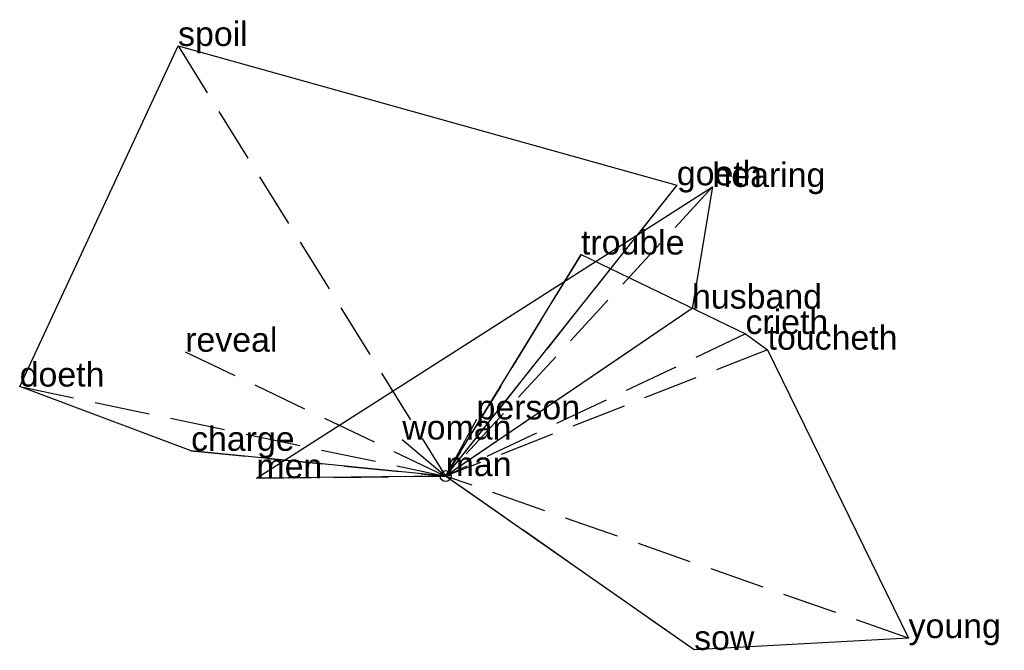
# Model space of a CAD drawing. Extents: x -1.93 to 2.54, y -0.79 to 2.07.
import ezdxf

# ---------------------------------------------------------------- set-up
doc = ezdxf.new("R2010")
doc.units = 0
doc.linetypes.add('DASHED2', pattern=[0.3, 0.25, -0.05])
for name, color, linetype in [('TEXT_nt', 1, 'CONTINUOUS'), ('TEXT_ot', 1, 'CONTINUOUS'), ('TEXT_q', 1, 'CONTINUOUS')]:
    doc.layers.add(name, color=color, linetype=linetype)
doc.styles.get("Standard").update_dxf_attribs({"font": 'arial.ttf'})

# ---------------------------------------------------------------- blocks, each defined once
blk = doc.blocks.new('ot')
at = {"layer": 'LINES_ot', "linetype": 'DASHED2'}
for p in [(1.2112, 1.3137), (1.1187, 0.761), (0.1402, 0.2577), (-0.1969, 0.1663), (-0.8589, -0.0096), (0, 0)]:
    blk.add_line(p, (0, 0), dxfattribs=at)
at = {"layer": 'ORIGIN_ot'}
blk.add_circle((0, 0), 0.025, dxfattribs=at)
at = {"layer": 'TEXT_ot'}
for s, p in [('hearing', (1.2112, 1.3137)), ('husband', (1.1187, 0.761)), ('person', (0.1402, 0.2577)), ('woman', (-0.1969, 0.1663)), ('men', (-0.8589, -0.0096)), ('man', (0, 0))]:
    blk.add_text(s, height=0.11, dxfattribs=at).set_placement(p)
blk = doc.blocks.new('nt')
at = {"layer": 'LINES_nt', "linetype": 'DASHED2'}
for p in [(-1.2146, 1.9543), (1.0496, 1.3212), (-1.1823, 0.565), (-1.9337, 0.4068), (-1.1555, 0.1148), (0, 0)]:
    blk.add_line(p, (0, 0), dxfattribs=at)
at = {"layer": 'ORIGIN_nt'}
blk.add_circle((0, 0), 0.025, dxfattribs=at)
at = {"layer": 'TEXT_nt'}
for s, p in [('spoil', (-1.2146, 1.9543)), ('goeth', (1.0496, 1.3212)), ('reveal', (-1.1823, 0.565)), ('doeth', (-1.9337, 0.4068)), ('charge', (-1.1555, 0.1148)), ('man', (0, 0))]:
    blk.add_text(s, height=0.11, dxfattribs=at).set_placement(p)
blk = doc.blocks.new('q')
at = {"layer": 'LINES_q', "linetype": 'DASHED2'}
for p in [(0.6144, 1.0068), (1.361, 0.6457), (1.4615, 0.5744), (0, 0), (1.1281, -0.7896), (2.1017, -0.7357)]:
    blk.add_line(p, (0, 0), dxfattribs=at)
at = {"layer": 'ORIGIN_q'}
blk.add_circle((0, 0), 0.025, dxfattribs=at)
at = {"layer": 'TEXT_q'}
for s, p in [('trouble', (0.6144, 1.0068)), ('crieth', (1.361, 0.6457)), ('toucheth', (1.4615, 0.5744)), ('man', (0, 0)), ('young', (2.1017, -0.7357)), ('sow', (1.1281, -0.7896))]:
    blk.add_text(s, height=0.11, dxfattribs=at).set_placement(p)

msp = doc.modelspace()

# ---------------------------------------------------------------- linework, layer by layer
at = {"layer": 'OUTLINE_nt', "linetype": 'CONTINUOUS'}
msp.add_polyline3d([(0, 0, 0), (-1.1555, 0.1148, 0), (-1.9337, 0.4068, 0), (-1.2146, 1.9543, 0), (1.0496, 1.3212, 0), (0, 0, 0)], close=True, dxfattribs=at)
at = {"layer": 'OUTLINE_ot', "linetype": 'CONTINUOUS'}
msp.add_polyline3d([(-0.8589, -0.0096, 0), (1.2112, 1.3137, 0), (1.1187, 0.761, 0), (0, 0, 0), (-0.8589, -0.0096, 0)], close=True, dxfattribs=at)
at = {"layer": 'OUTLINE_q', "linetype": 'CONTINUOUS'}
msp.add_polyline3d([(1.1281, -0.7896, 0), (0, 0, 0), (0.6144, 1.0068, 0), (1.361, 0.6457, 0), (1.4615, 0.5744, 0), (2.1017, -0.7357, 0), (1.1281, -0.7896, 0)], close=True, dxfattribs=at)

# ---------------------------------------------------------------- block references
for name in ['nt', 'ot', 'q']:
    msp.add_blockref(name, (0, 0))

doc.saveas('drawing.dxf')
